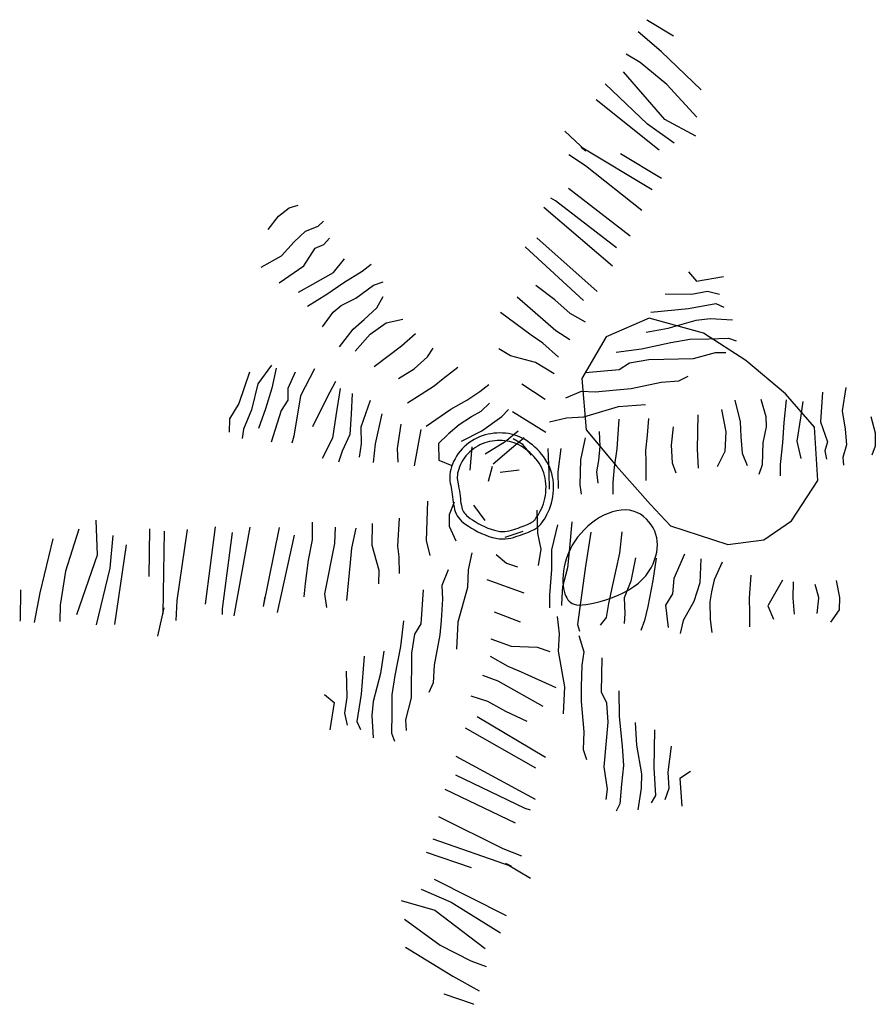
# Model space of a CAD drawing. Extents: x -1.5 to 1.17, y -1.61 to 1.47.
import ezdxf

# ---------------------------------------------------------------- set-up
doc = ezdxf.new("R2010")
doc.units = 0
doc.header["$MEASUREMENT"] = 0
doc.layers.add('LJARD', color=76, linetype='CONTINUOUS')
doc.layers.add('VAR3', color=76, linetype='CONTINUOUS')

msp = doc.modelspace()

# ---------------------------------------------------------------- linework, layer by layer
at = {"layer": 'LJARD'}
for p, q in [((0.4587, 1.4664), (0.4557, 1.4693)), ((0.5397, 1.4179), (0.4587, 1.4664)), ((0.5009, 1.3702), (0.4295, 1.4318)), ((0.4353, 1.335), (0.3918, 1.3617)), ((0.6261, 1.2502), (0.5009, 1.3702)), ((0.5191, 1.2668), (0.4353, 1.335)), ((0.5125, 1.1567), (0.3837, 1.3059)), ((0.4578, 1.1426), (0.3263, 1.2683)), ((0.612, 1.1644), (0.5191, 1.2668)), ((0.4949, 1.0613), (0.2982, 1.2185)), ((0.5412, 1.0828), (0.4578, 1.1426)), ((0.6094, 1.1047), (0.5125, 1.1567)), ((0.2654, 1.059), (0.1995, 1.1202)), ((0.2507, 1.071), (0.2654, 1.059)), ((0.4726, 0.9372), (0.2507, 1.071)), ((0.5016, 0.9728), (0.3738, 1.0494)), ((0.2647, 1.0121), (0.2124, 1.0465)), ((0.4407, 0.8726), (0.2647, 1.0121)), ((0.404, 0.7921), (0.2108, 0.9412)), ((0.1711, 0.9024), (0.1562, 0.9114)), ((0.3617, 0.7554), (0.1711, 0.9024)), ((-0.6959, 0.8554), (-0.6625, 0.8812)), ((-0.6625, 0.8812), (-0.6341, 0.8898)), ((0.3489, 0.699), (0.1336, 0.8817)), ((-0.7275, 0.8134), (-0.6959, 0.8554)), ((-0.5714, 0.8234), (-0.5544, 0.8395)), ((-0.6467, 0.7742), (-0.6107, 0.8081)), ((-0.6107, 0.8081), (-0.5714, 0.8234)), ((-0.6856, 0.7314), (-0.6467, 0.7742)), ((-0.554, 0.7661), (-0.536, 0.7866)), ((0.1123, 0.787), (0.301, 0.6195)), ((-0.6165, 0.7001), (-0.581, 0.7549)), ((-0.581, 0.7549), (-0.554, 0.7661)), ((0.2577, 0.5917), (0.0754, 0.7594)), ((-0.75, 0.6955), (-0.6856, 0.7314)), ((-0.5234, 0.6784), (-0.4889, 0.722)), ((-0.6934, 0.6468), (-0.6165, 0.7001)), ((-0.5881, 0.6423), (-0.5234, 0.6784)), ((-0.4914, 0.647), (-0.4341, 0.6828)), ((-0.4341, 0.6828), (-0.4061, 0.7051)), ((0.5861, 0.6812), (0.6111, 0.6513)), ((-0.5445, 0.6107), (-0.4914, 0.647)), ((-0.3988, 0.6393), (-0.3678, 0.6494)), ((0.6111, 0.6513), (0.6962, 0.6664)), ((-0.6327, 0.6174), (-0.5881, 0.6423)), ((-0.4532, 0.5984), (-0.3988, 0.6393)), ((0.168, 0.5936), (0.109, 0.6379)), ((0.5955, 0.6111), (0.6458, 0.6201)), ((0.6458, 0.6201), (0.6832, 0.6115)), ((-0.6046, 0.5733), (-0.5445, 0.6107)), ((-0.4995, 0.5759), (-0.4532, 0.5984)), ((-0.3885, 0.568), (-0.368, 0.6039)), ((0.1715, 0.4959), (0.051, 0.6021)), ((0.2161, 0.5507), (0.168, 0.5936)), ((0.5136, 0.6123), (0.5955, 0.6111)), ((-0.5575, 0.5087), (-0.5244, 0.5548)), ((-0.5244, 0.5548), (-0.4995, 0.5759)), ((-0.4272, 0.532), (-0.3885, 0.568)), ((0.4687, 0.5546), (0.5869, 0.5664)), ((0.5869, 0.5664), (0.6723, 0.5816)), ((0.6723, 0.5816), (0.697, 0.5702)), ((-0.4621, 0.502), (-0.4272, 0.532)), ((-0.3587, 0.5215), (-0.3066, 0.5328)), ((0.095, 0.4833), (-0.0011, 0.5534)), ((0.2641, 0.5235), (0.2161, 0.5507)), ((0.5229, 0.5048), (0.61, 0.5297)), ((0.61, 0.5297), (0.6546, 0.5347)), ((0.6546, 0.5347), (0.7236, 0.5312)), ((-0.5046, 0.4467), (-0.4621, 0.502)), ((-0.4089, 0.4862), (-0.3587, 0.5215)), ((0.2151, 0.4685), (0.1715, 0.4959)), ((0.4536, 0.4925), (0.5229, 0.5048)), ((-0.456, 0.4323), (-0.4089, 0.4862)), ((-0.3114, 0.4498), (-0.2669, 0.4885)), ((0.1315, 0.4573), (0.095, 0.4833)), ((0.5309, 0.46), (0.591, 0.4708)), ((0.591, 0.4708), (0.6495, 0.4718)), ((0.6495, 0.4718), (0.7112, 0.4735)), ((0.7112, 0.4735), (0.7354, 0.465)), ((-0.3966, 0.3845), (-0.3114, 0.4498)), ((-0.2295, 0.4146), (-0.2117, 0.4422)), ((0.0295, 0.4181), (-0.0065, 0.4399)), ((0.1797, 0.4144), (0.1315, 0.4573)), ((0.3604, 0.4297), (0.4398, 0.4404)), ((0.4398, 0.4404), (0.5309, 0.46)), ((-0.2711, 0.3775), (-0.2295, 0.4146)), ((0.1081, 0.3978), (0.0295, 0.4181)), ((0.4023, 0.3964), (0.462, 0.407)), ((0.462, 0.407), (0.6018, 0.4102)), ((0.6018, 0.4102), (0.6704, 0.4288)), ((0.6704, 0.4288), (0.703, 0.4283)), ((-0.7172, 0.3887), (-0.7602, 0.3306)), ((-0.7029, 0.38), (-0.7162, 0.3173)), ((-0.5828, 0.3772), (-0.6269, 0.2934)), ((-0.3201, 0.3469), (-0.2711, 0.3775)), ((-0.181, 0.3474), (-0.1348, 0.3832)), ((0.1661, 0.3624), (0.1081, 0.3978)), ((0.2643, 0.3659), (0.3701, 0.3754)), ((0.3701, 0.3754), (0.4023, 0.3964)), ((-0.7858, 0.3671), (-0.8199, 0.2688)), ((-0.6431, 0.3676), (-0.6665, 0.3158)), ((-0.2088, 0.3247), (-0.181, 0.3474)), ((0.5007, 0.3362), (0.5557, 0.3401)), ((0.5557, 0.3401), (0.5856, 0.3548)), ((-0.7602, 0.3306), (-0.7794, 0.2492)), ((-0.7162, 0.3173), (-0.7359, 0.2521)), ((-0.6665, 0.3158), (-0.6663, 0.28)), ((-0.5175, 0.3379), (-0.5442, 0.2867)), ((-0.5024, 0.3159), (-0.5159, 0.2302)), ((-0.2494, 0.2988), (-0.2088, 0.3247)), ((-0.0659, 0.3063), (-0.0382, 0.3285)), ((0.1383, 0.2821), (0.0652, 0.3298)), ((0.2943, 0.3059), (0.3618, 0.3115)), ((0.3618, 0.3115), (0.4067, 0.3165)), ((0.4067, 0.3165), (0.5007, 0.3362)), ((1.0782, 0.3192), (1.0667, 0.2463)), ((-0.6663, 0.28), (-0.6866, 0.2477)), ((-0.6269, 0.2934), (-0.647, 0.1665)), ((-0.5442, 0.2867), (-0.5894, 0.1965)), ((-0.4647, 0.3001), (-0.4685, 0.2359)), ((-0.4093, 0.2785), (-0.4382, 0.1952)), ((-0.2926, 0.2708), (-0.2494, 0.2988)), ((-0.157, 0.2517), (-0.1066, 0.2798)), ((-0.1066, 0.2798), (-0.0659, 0.3063)), ((0.2032, 0.2867), (0.2516, 0.3076)), ((0.2516, 0.3076), (0.2943, 0.3059)), ((0.731, 0.2798), (0.7482, 0.2123)), ((0.8123, 0.2832), (0.8282, 0.2286)), ((0.8922, 0.2803), (0.8845, 0.2099)), ((1.0049, 0.3048), (0.9994, 0.2114)), ((-0.8199, 0.2688), (-0.849, 0.2214)), ((-0.7794, 0.2492), (-0.8047, 0.1884)), ((-0.7359, 0.2521), (-0.7578, 0.1908)), ((-0.6866, 0.2477), (-0.7179, 0.1486)), ((-0.234, 0.1987), (-0.157, 0.2517)), ((-0.0615, 0.2456), (-0.0354, 0.2707)), ((0.0028, 0.2289), (0.0234, 0.2509)), ((0.2594, 0.2279), (0.3679, 0.26)), ((0.3679, 0.26), (0.4517, 0.2656)), ((0.6896, 0.2506), (0.703, 0.1802)), ((0.9443, 0.2751), (0.9363, 0.2247)), ((1.0667, 0.2463), (1.0763, 0.1894)), ((-0.849, 0.2214), (-0.8493, 0.1792)), ((-0.5159, 0.2302), (-0.5269, 0.1606)), ((-0.4685, 0.2359), (-0.4728, 0.1717)), ((-0.3723, 0.2369), (-0.3936, 0.1426)), ((-0.1303, 0.2039), (-0.0924, 0.2284)), ((-0.0924, 0.2284), (-0.0615, 0.2456)), ((-0.06, 0.1833), (0.0028, 0.2289)), ((0.1402, 0.1783), (0.0359, 0.2431)), ((0.1514, 0.2121), (0.2048, 0.2245)), ((0.2048, 0.2245), (0.2594, 0.2279)), ((0.3688, 0.2203), (0.3628, 0.1269)), ((0.4616, 0.2218), (0.4569, 0.1705)), ((0.6153, 0.2333), (0.614, 0.126)), ((0.8282, 0.2286), (0.8294, 0.196)), ((0.9363, 0.2247), (0.9248, 0.1515)), ((1.157, 0.2287), (1.1705, 0.1779)), ((-0.8047, 0.1884), (-0.8093, 0.1597)), ((-0.4382, 0.1952), (-0.4371, 0.143)), ((-0.3127, 0.2048), (-0.3247, 0.1287)), ((-0.2502, 0.1881), (-0.2711, 0.0745)), ((-0.1649, 0.1741), (-0.1303, 0.2039)), ((0.5385, 0.1964), (0.5323, 0.139)), ((0.7482, 0.2123), (0.7502, 0.1663)), ((0.8294, 0.196), (0.8185, 0.1457)), ((0.8845, 0.2099), (0.8802, 0.1458)), ((0.9994, 0.2114), (1.0205, 0.1496)), ((1.0763, 0.1894), (1.0807, 0.1401)), ((-0.647, 0.1665), (-0.6534, 0.1448)), ((-0.5269, 0.1606), (-0.559, 0.0975)), ((-0.4728, 0.1717), (-0.4961, 0.12)), ((-0.166, 0.1718), (-0.1949, 0.1439)), ((-0.1229, 0.1516), (-0.06, 0.1833)), ((0.0133, 0.1505), (0.0537, 0.1836)), ((0.0326, 0.1297), (0.0727, 0.1626)), ((0.0689, 0.1414), (0.0381, 0.159)), ((0.2631, 0.162), (0.2492, 0.0929)), ((0.3067, 0.1811), (0.3088, 0.1355)), ((0.4569, 0.1705), (0.4523, 0.1226)), ((0.703, 0.1802), (0.6996, 0.1189)), ((0.7502, 0.1663), (0.7546, 0.1136)), ((1.1705, 0.1779), (1.1702, 0.1357)), ((-0.4371, 0.143), (-0.4436, 0.1018)), ((-0.3936, 0.1426), (-0.3997, 0.0851)), ((-0.3247, 0.1287), (-0.3222, 0.086)), ((-0.1949, 0.1439), (-0.1939, 0.0917)), ((-0.0912, 0.1339), (-0.097, 0.0602)), ((-0.0497, 0.1121), (0.0133, 0.1505)), ((-0.0248, 0.0805), (0.0326, 0.1297)), ((0.0954, 0.108), (0.0689, 0.1414)), ((0.1466, 0.1287), (0.1498, 0.0532)), ((0.1868, 0.1288), (0.1781, 0.0555)), ((0.3088, 0.1355), (0.3047, 0.0905)), ((0.3628, 0.1269), (0.3538, 0.0699)), ((0.5323, 0.139), (0.5358, 0.0834)), ((0.614, 0.126), (0.617, 0.0671)), ((0.8185, 0.1457), (0.8171, 0.0777)), ((0.8802, 0.1458), (0.8731, 0.0786)), ((0.9248, 0.1515), (0.9378, 0.0974)), ((1.0205, 0.1496), (1.0126, 0.1214)), ((1.0807, 0.1401), (1.0685, 0.0998)), ((1.1702, 0.1357), (1.1594, 0.108)), ((-0.4961, 0.12), (-0.5079, 0.086)), ((0.2492, 0.0929), (0.2462, 0.0153)), ((0.4523, 0.1226), (0.453, 0.0867)), ((0.6996, 0.1189), (0.6764, 0.0709)), ((0.7546, 0.1136), (0.7701, 0.0753)), ((1.0126, 0.1214), (1.0177, 0.0946)), ((1.0685, 0.0998), (1.0706, 0.0764)), ((-0.1939, 0.0917), (-0.1534, 0.0755)), ((-0.0271, 0.0718), (-0.0403, 0.0252)), ((0.3047, 0.0905), (0.2991, 0.0556)), ((0.3538, 0.0699), (0.3496, 0.0216)), ((0.453, 0.0867), (0.4526, 0.0283)), ((0.5358, 0.0834), (0.5465, 0.0523)), ((0.8171, 0.0777), (0.8058, 0.0471)), ((0.8731, 0.0786), (0.8733, 0.0428)), ((0.0569, 0.0607), (-0.0026, 0.0536)), ((0.1498, 0.0532), (0.1509, 0.0014)), ((0.1781, 0.0555), (0.1792, 0.0033)), ((0.2991, 0.0556), (0.3027, 0.0196)), ((0.2462, 0.0153), (0.2508, -0.0144)), ((0.3496, 0.0216), (0.3499, -0.0139)), ((-0.2298, -0.0361), (-0.2335, -0.1588)), ((-0.1466, -0.0394), (-0.1621, -0.0792)), ((-0.0863, -0.0489), (-0.0503, -0.0969)), ((-0.3187, -0.0899), (-0.3231, -0.177)), ((-0.1621, -0.0792), (-0.1619, -0.1147)), ((0.1126, -0.0642), (0.114, -0.1361)), ((-1.2666, -0.0956), (-1.2629, -0.2055)), ((-1.0984, -0.1226), (-1.1004, -0.2716)), ((-0.8931, -0.1162), (-0.925, -0.3581)), ((-0.785, -0.1171), (-0.8348, -0.395)), ((-0.7422, -0.3658), (-0.6921, -0.1186)), ((-0.5906, -0.1023), (-0.59, -0.1574)), ((-0.5184, -0.1171), (-0.5202, -0.1684)), ((-0.4538, -0.1205), (-0.4668, -0.1837)), ((-0.4021, -0.1061), (-0.4035, -0.1741)), ((-0.1619, -0.1147), (-0.1412, -0.1605)), ((0.1769, -0.1102), (0.1581, -0.1883)), ((0.2214, -0.101), (0.2131, -0.194)), ((-1.3195, -0.1234), (-1.3614, -0.2552)), ((-1.2134, -0.1436), (-1.2232, -0.2457)), ((-1.053, -0.1298), (-1.0573, -0.3889)), ((-0.9812, -0.1249), (-1.0134, -0.3472)), ((-0.8401, -0.1344), (-0.8715, -0.373)), ((-0.6464, -0.1421), (-0.6998, -0.384)), ((0.0128, -0.1489), (0.0696, -0.1297)), ((0.114, -0.1361), (0.1246, -0.1864)), ((0.2815, -0.1332), (0.2635, -0.2472)), ((0.3777, -0.1322), (0.3705, -0.1993)), ((-1.4008, -0.1543), (-1.4417, -0.3228)), ((-1.1715, -0.1729), (-1.2086, -0.4219)), ((-0.59, -0.1574), (-0.6029, -0.2206)), ((-0.5202, -0.1684), (-0.5515, -0.326)), ((-0.4668, -0.1837), (-0.4709, -0.2283)), ((-0.4035, -0.1741), (-0.3816, -0.2522)), ((-0.3231, -0.177), (-0.3191, -0.2101)), ((-0.2335, -0.1588), (-0.2224, -0.2061)), ((-1.2629, -0.2055), (-1.3272, -0.3918)), ((-0.3191, -0.2101), (-0.318, -0.2623)), ((-0.0912, -0.1975), (-0.1026, -0.2511)), ((-0.0151, -0.2031), (0.0178, -0.2304)), ((0.1246, -0.1864), (0.1166, -0.2372)), ((0.1581, -0.1883), (0.1577, -0.2501)), ((0.2131, -0.194), (0.208, -0.2448)), ((0.3705, -0.1993), (0.3478, -0.3028)), ((0.4207, -0.2136), (0.4063, -0.286)), ((0.4857, -0.2141), (0.4747, -0.284)), ((0.5744, -0.2021), (0.5408, -0.2782)), ((-1.2232, -0.2457), (-1.2659, -0.4227)), ((-0.6029, -0.2206), (-0.6116, -0.2939)), ((-0.4709, -0.2283), (-0.4832, -0.3466)), ((0.0178, -0.2304), (0.0516, -0.2412)), ((0.208, -0.2448), (0.1927, -0.3042)), ((0.6245, -0.2168), (0.622, -0.2911)), ((0.6914, -0.2274), (0.6671, -0.282)), ((-1.3614, -0.2552), (-1.3783, -0.3618)), ((-0.3816, -0.2522), (-0.3824, -0.2943)), ((-0.1648, -0.2507), (-0.1848, -0.2996)), ((-0.1026, -0.2511), (-0.1049, -0.3058)), ((0.1577, -0.2501), (0.1514, -0.3301)), ((0.2635, -0.2472), (0.2392, -0.4221)), ((0.781, -0.2676), (0.7758, -0.3381)), ((-0.6116, -0.2939), (-0.6163, -0.335)), ((-0.1848, -0.2996), (-0.1822, -0.3422)), ((-0.1049, -0.3058), (-0.1349, -0.4149)), ((-0.0443, -0.2812), (0.0711, -0.3231)), ((0.1927, -0.3042), (0.1906, -0.3363)), ((0.3478, -0.3028), (0.3363, -0.3564)), ((0.4063, -0.286), (0.3858, -0.3382)), ((0.4747, -0.284), (0.4588, -0.3659)), ((0.5408, -0.2782), (0.5361, -0.3262)), ((0.622, -0.2911), (0.6034, -0.35)), ((0.6671, -0.282), (0.6582, -0.3194)), ((0.8805, -0.2834), (0.834, -0.3635)), ((0.9139, -0.2886), (0.9122, -0.34)), ((0.9809, -0.2958), (0.993, -0.3366)), ((1.0479, -0.2838), (1.0581, -0.3371)), ((-1.5024, -0.3132), (-1.5036, -0.4076)), ((-1.4417, -0.3228), (-1.4591, -0.4155)), ((-0.7387, -0.3356), (-0.7435, -0.3661)), ((-0.5515, -0.326), (-0.5456, -0.3692)), ((-0.2428, -0.3134), (-0.2503, -0.4193)), ((0.1514, -0.3301), (0.1515, -0.3694)), ((0.1906, -0.3363), (0.1894, -0.3622)), ((0.3858, -0.3382), (0.3869, -0.387)), ((0.5361, -0.3262), (0.5148, -0.3616)), ((0.6582, -0.3194), (0.6532, -0.3511)), ((0.7758, -0.3381), (0.7773, -0.3869)), ((0.993, -0.3366), (0.9925, -0.3399)), ((1.0581, -0.3371), (1.0578, -0.3763)), ((-1.3783, -0.3618), (-1.3795, -0.4129)), ((-1.0134, -0.3472), (-1.0168, -0.4097)), ((-0.1822, -0.3422), (-0.1865, -0.4098)), ((0.3363, -0.3564), (0.3294, -0.4005)), ((0.4588, -0.3659), (0.4484, -0.4099)), ((0.5148, -0.3616), (0.5225, -0.4311)), ((0.6034, -0.35), (0.5695, -0.4095)), ((0.6532, -0.3511), (0.6537, -0.4066)), ((0.834, -0.3635), (0.8518, -0.4055)), ((0.9122, -0.34), (0.9165, -0.3897)), ((0.9925, -0.3399), (0.9879, -0.3878)), ((-1.0543, -0.3701), (-1.0741, -0.4579)), ((-1.0573, -0.3889), (-1.0543, -0.3701)), ((-0.8715, -0.373), (-0.8718, -0.3904)), ((-0.021, -0.3824), (0.0604, -0.4139)), ((0.1756, -0.3967), (0.1819, -0.4511)), ((0.3869, -0.387), (0.3852, -0.4192)), ((0.7773, -0.3869), (0.777, -0.4291)), ((1.0578, -0.3763), (1.0303, -0.4141)), ((-1.5036, -0.4076), (-1.5046, -0.4117)), ((-0.3047, -0.4107), (-0.3139, -0.4903)), ((-0.2503, -0.4193), (-0.2706, -0.4519)), ((-0.1865, -0.4098), (-0.1907, -0.4547)), ((-0.1349, -0.4149), (-0.1389, -0.4987)), ((0.2392, -0.4221), (0.2453, -0.4426)), ((0.3294, -0.4005), (0.3101, -0.4235)), ((0.4484, -0.4099), (0.4377, -0.4407)), ((0.5695, -0.4095), (0.5601, -0.4502)), ((0.6537, -0.4066), (0.6597, -0.4464)), ((-0.2706, -0.4519), (-0.2801, -0.5118)), ((-0.1907, -0.4547), (-0.2086, -0.5492)), ((0.1819, -0.4511), (0.179, -0.5058)), ((0.2438, -0.4566), (0.2591, -0.5071)), ((-0.3139, -0.4903), (-0.3318, -0.5817)), ((-0.0317, -0.4667), (0.0325, -0.4893)), ((0.0325, -0.4893), (0.1135, -0.4929)), ((-0.4276, -0.5213), (-0.437, -0.6397)), ((-0.3657, -0.5051), (-0.3767, -0.5746)), ((-0.2801, -0.5118), (-0.2806, -0.6516)), ((-0.0341, -0.5204), (0.0218, -0.5524)), ((0.1135, -0.4929), (0.1533, -0.5068)), ((0.179, -0.5058), (0.1986, -0.6173)), ((0.2591, -0.5071), (0.2525, -0.5493)), ((-0.2086, -0.5492), (-0.2114, -0.6042)), ((0.0218, -0.5524), (0.0629, -0.5703)), ((0.2525, -0.5493), (0.2505, -0.617)), ((0.3156, -0.5264), (0.313, -0.6325)), ((-0.4844, -0.5674), (-0.4816, -0.6492)), ((-0.3767, -0.5746), (-0.3999, -0.6622)), ((-0.3318, -0.5817), (-0.3414, -0.642)), ((-0.0576, -0.5807), (-0.0094, -0.5984)), ((0.0629, -0.5703), (0.1714, -0.619)), ((-0.2114, -0.6042), (-0.2255, -0.6343)), ((-0.0094, -0.5984), (0.1305, -0.6774)), ((-0.5519, -0.6411), (-0.5215, -0.6656)), ((-0.437, -0.6397), (-0.4506, -0.7254)), ((-0.3414, -0.642), (-0.3413, -0.7005)), ((-0.0942, -0.6446), (-0.0417, -0.6612)), ((0.1986, -0.6173), (0.1946, -0.7011)), ((0.2505, -0.617), (0.2504, -0.6622)), ((0.313, -0.6325), (0.3302, -0.6669)), ((0.3681, -0.6291), (0.3697, -0.7092)), ((-0.5215, -0.6656), (-0.535, -0.7509)), ((-0.4816, -0.6492), (-0.4896, -0.6996)), ((-0.3999, -0.6622), (-0.404, -0.7068)), ((-0.2806, -0.6516), (-0.2979, -0.7205)), ((-0.0417, -0.6612), (0.0143, -0.6933)), ((0.2504, -0.6622), (0.2593, -0.7579)), ((0.3302, -0.6669), (0.334, -0.7275)), ((-0.4896, -0.6996), (-0.4803, -0.7369)), ((-0.404, -0.7068), (-0.3993, -0.7758)), ((-0.3413, -0.7005), (-0.3418, -0.7622)), ((0.0143, -0.6933), (0.0812, -0.7244)), ((-0.4506, -0.7254), (-0.4388, -0.7499)), ((-0.2979, -0.7205), (-0.2967, -0.7532)), ((-0.0738, -0.71), (0.1392, -0.8364)), ((0.334, -0.7275), (0.3213, -0.8667)), ((0.3697, -0.7092), (0.3789, -0.8019)), ((0.4199, -0.7288), (0.4243, -0.7991)), ((-0.3418, -0.7622), (-0.3328, -0.7863)), ((0.1088, -0.871), (-0.1104, -0.7461)), ((0.2593, -0.7579), (0.2569, -0.8129)), ((0.4799, -0.7508), (0.4781, -0.8696)), ((0.4243, -0.7991), (0.439, -0.8884)), ((0.2569, -0.8129), (0.268, -0.8443)), ((0.3789, -0.8019), (0.3827, -0.8629)), ((0.5321, -0.802), (0.5216, -0.8833)), ((-0.1409, -0.8339), (0.1075, -0.9681)), ((-0.1417, -0.8917), (0.0751, -0.9961)), ((0.3213, -0.8667), (0.332, -0.9369)), ((0.3827, -0.8629), (0.3771, -0.921)), ((0.439, -0.8884), (0.4389, -0.9332)), ((0.4781, -0.8696), (0.4835, -0.9562)), ((0.5216, -0.8833), (0.5248, -0.9342)), ((0.5923, -0.8819), (0.5597, -0.9033)), ((0.3771, -0.921), (0.3717, -0.9826)), ((0.5597, -0.9033), (0.5651, -0.9895)), ((-0.1755, -0.9363), (0.0443, -1.0422)), ((0.332, -0.9369), (0.3277, -0.9693)), ((0.4389, -0.9332), (0.4277, -1.0015)), ((0.5248, -0.9342), (0.512, -0.9705)), ((0.3717, -0.9826), (0.3605, -1.0057)), ((0.4835, -0.9562), (0.4695, -0.9795)), ((0.0751, -0.9961), (0.0916, -1.0018)), ((-0.1948, -1.0227), (0.0062, -1.1228)), ((-0.2127, -1.0924), (0.0321, -1.1775)), ((-0.2337, -1.1333), (-0.0928, -1.1818)), ((0.0062, -1.1228), (0.0645, -1.1456)), ((0.0321, -1.1775), (0.0152, -1.1688)), ((0.0152, -1.1688), (0.0924, -1.215)), ((-0.2088, -1.2185), (0.0162, -1.3316)), ((-0.2497, -1.2491), (-0.1557, -1.2904)), ((-0.3119, -1.2846), (-0.2063, -1.3155)), ((-0.1557, -1.2904), (-0.001, -1.3862)), ((-0.2063, -1.3155), (-0.0495, -1.4348)), ((-0.302, -1.3436), (-0.19, -1.4246)), ((-0.2981, -1.4305), (-0.1508, -1.522)), ((-0.19, -1.4246), (-0.0939, -1.474)), ((-0.0939, -1.474), (-0.0458, -1.4911)), ((-0.1508, -1.522), (-0.0682, -1.5675)), ((-0.1789, -1.5766), (-0.0896, -1.6073)), ((-0.0896, -1.6073), (-0.0861, -1.6095))]:
    msp.add_line(p, q, dxfattribs=at)
for points in [[(0.1578, -0.0426), (0.1602, -0.0327), (0.1622, -0.0225), (0.1635, -0.0121), (0.1643, -0.0015), (0.1645, 0.009), (0.1641, 0.0196), (0.163, 0.03), (0.1614, 0.0402), (0.1591, 0.0501), (0.1562, 0.0597), (0.1526, 0.069), (0.1485, 0.078), (0.1439, 0.0867), (0.1387, 0.0952), (0.1331, 0.1033), (0.127, 0.1112), (0.1205, 0.1188), (0.1135, 0.1261), (0.1063, 0.133), (0.0987, 0.1396), (0.0908, 0.1456), (0.0828, 0.1513), (0.0746, 0.1563), (0.0662, 0.1609), (0.0578, 0.1648), (0.0492, 0.1682), (0.0406, 0.1709), (0.0319, 0.1732), (0.0232, 0.1749), (0.0143, 0.1761), (0.0053, 0.1767), (-0.0037, 0.1769), (-0.0128, 0.1767), (-0.022, 0.1759), (-0.0311, 0.1747), (-0.0403, 0.1729), (-0.0493, 0.1707), (-0.0583, 0.1679), (-0.0671, 0.1646), (-0.0757, 0.1608), (-0.0841, 0.1564), (-0.0922, 0.1515), (-0.1001, 0.1461), (-0.1076, 0.1403), (-0.1147, 0.1339), (-0.1214, 0.1272), (-0.1277, 0.12), (-0.1335, 0.1124), (-0.1388, 0.1045), (-0.1436, 0.0964), (-0.1478, 0.088), (-0.1514, 0.0796), (-0.1545, 0.0713), (-0.1569, 0.063), (-0.1586, 0.055), (-0.1597, 0.0474), (-0.1601, 0.0401), (-0.1599, 0.0331), (-0.1593, 0.0264), (-0.1583, 0.0198), (-0.1571, 0.0132), (-0.1557, 0.0065), (-0.1544, -0.0004), (-0.1531, -0.0075), (-0.152, -0.015), (-0.1511, -0.0228), (-0.1502, -0.0308), (-0.1492, -0.0388), (-0.1481, -0.0467), (-0.1467, -0.0544), (-0.1451, -0.0619), (-0.1429, -0.0689), (-0.1403, -0.0755), (-0.1371, -0.0816), (-0.1332, -0.0874), (-0.1286, -0.093), (-0.1232, -0.0984), (-0.117, -0.1037), (-0.1098, -0.1091), (-0.1017, -0.1147), (-0.0925, -0.1203), (-0.0825, -0.1261), (-0.0718, -0.1317), (-0.0607, -0.1371), (-0.0493, -0.142), (-0.0379, -0.1463), (-0.0266, -0.1499), (-0.0158, -0.1524), (-0.0054, -0.1539), (0.0044, -0.1544), (0.0137, -0.1541), (0.0226, -0.1531), (0.031, -0.1515), (0.0391, -0.1495), (0.0468, -0.1472), (0.0542, -0.1448), (0.0613, -0.1423), (0.0682, -0.1399), (0.0747, -0.1374), (0.0808, -0.135), (0.0866, -0.1327), (0.092, -0.1304), (0.097, -0.1282), (0.1014, -0.1261), (0.1055, -0.1241), (0.1091, -0.1221), (0.1124, -0.12), (0.1156, -0.1177), (0.1186, -0.1149), (0.1217, -0.1118), (0.1249, -0.108), (0.1283, -0.1035), (0.132, -0.0982), (0.1359, -0.0921), (0.1399, -0.0853), (0.1439, -0.0779), (0.1478, -0.0698), (0.1515, -0.0612), (0.1548, -0.0521)], [(0.1352, -0.0363), (0.1373, -0.0277), (0.139, -0.0188), (0.1402, -0.0097), (0.1408, -0.0005), (0.141, 0.0088), (0.1407, 0.018), (0.1398, 0.0269), (0.1384, 0.0356), (0.1364, 0.044), (0.1339, 0.0521), (0.131, 0.06), (0.1275, 0.0676), (0.1235, 0.0751), (0.1191, 0.0824), (0.1142, 0.0895), (0.1088, 0.0964), (0.1031, 0.1031), (0.0969, 0.1095), (0.0905, 0.1156), (0.0838, 0.1214), (0.0769, 0.1267), (0.0699, 0.1316), (0.0628, 0.136), (0.0557, 0.1399), (0.0485, 0.1432), (0.0413, 0.1461), (0.0341, 0.1484), (0.0268, 0.1503), (0.0194, 0.1517), (0.0118, 0.1527), (0.0042, 0.1533), (-0.0036, 0.1535), (-0.0115, 0.1532), (-0.0194, 0.1526), (-0.0274, 0.1515), (-0.0353, 0.15), (-0.0431, 0.1481), (-0.0507, 0.1457), (-0.0582, 0.1429), (-0.0655, 0.1397), (-0.0726, 0.136), (-0.0795, 0.1318), (-0.0862, 0.1272), (-0.0925, 0.1222), (-0.0986, 0.1169), (-0.1043, 0.1111), (-0.1096, 0.1051), (-0.1145, 0.0987), (-0.1189, 0.0921), (-0.123, 0.0851), (-0.1266, 0.0781), (-0.1296, 0.071), (-0.1321, 0.064), (-0.1341, 0.0572), (-0.1355, 0.0509), (-0.1363, 0.0451), (-0.1366, 0.0397), (-0.1365, 0.0345), (-0.136, 0.0292), (-0.1352, 0.0236), (-0.134, 0.0176), (-0.1327, 0.011), (-0.1313, 0.0039), (-0.1299, -0.0038), (-0.1288, -0.012), (-0.1278, -0.0201), (-0.1269, -0.028), (-0.126, -0.0357), (-0.1249, -0.043), (-0.1237, -0.0498), (-0.1224, -0.0559), (-0.1208, -0.0612), (-0.119, -0.0656), (-0.1169, -0.0696), (-0.1144, -0.0734), (-0.1112, -0.0772), (-0.1073, -0.0812), (-0.1023, -0.0854), (-0.0962, -0.09), (-0.0889, -0.095), (-0.0805, -0.1002), (-0.0711, -0.1056), (-0.0612, -0.1108), (-0.0509, -0.1158), (-0.0405, -0.1203), (-0.0302, -0.1241), (-0.0204, -0.1272), (-0.0114, -0.1294), (-0.0031, -0.1306), (0.0046, -0.131), (0.012, -0.1307), (0.0191, -0.1299), (0.026, -0.1286), (0.0329, -0.1269), (0.0398, -0.1248), (0.0467, -0.1226), (0.0535, -0.1202), (0.0601, -0.1178), (0.0663, -0.1155), (0.0722, -0.1132), (0.0777, -0.111), (0.0827, -0.1089), (0.0873, -0.1068), (0.0913, -0.105), (0.0946, -0.1033), (0.0971, -0.1019), (0.0991, -0.1007), (0.1007, -0.0995), (0.1024, -0.098), (0.1043, -0.096), (0.1066, -0.0933), (0.1093, -0.0897), (0.1125, -0.0852), (0.1159, -0.0798), (0.1194, -0.0738), (0.123, -0.0672), (0.1264, -0.0601), (0.1297, -0.0525), (0.1326, -0.0446)]]:
    msp.add_lwpolyline(points, close=True, dxfattribs=at)
at = {"layer": 'VAR3'}
for points in [[(0.5299, -0.1137), (0.7093, -0.1719), (0.8215, -0.1576), (0.9088, -0.0981), (0.9907, 0.0288), (0.9805, 0.1954), (0.8892, 0.2992), (0.7659, 0.4035), (0.6328, 0.4887), (0.4639, 0.536), (0.3286, 0.4772), (0.253, 0.347), (0.2666, 0.1867), (0.3609, 0.0733), (0.4679, -0.0467)], [(0.4157, -0.3036), (0.4297, -0.2929), (0.442, -0.2815), (0.4526, -0.2697), (0.4617, -0.2574), (0.4693, -0.245), (0.4755, -0.2324), (0.4804, -0.2199), (0.4843, -0.2076), (0.487, -0.1956), (0.4887, -0.1839), (0.4893, -0.1725), (0.4888, -0.1614), (0.4872, -0.1507), (0.4845, -0.1401), (0.4808, -0.1299), (0.4759, -0.1199), (0.4699, -0.1102), (0.4628, -0.1009), (0.4548, -0.0922), (0.4458, -0.0843), (0.4359, -0.0774), (0.4253, -0.0717), (0.4139, -0.0674), (0.4019, -0.0646), (0.3892, -0.0635), (0.3761, -0.064), (0.3626, -0.0661), (0.349, -0.0696), (0.3353, -0.0744), (0.3218, -0.0804), (0.3084, -0.0876), (0.2955, -0.0958), (0.283, -0.1049), (0.2712, -0.1149), (0.2599, -0.1256), (0.2495, -0.1369), (0.2398, -0.1489), (0.2309, -0.1613), (0.223, -0.1742), (0.216, -0.1874), (0.2101, -0.2008), (0.2051, -0.2144), (0.2011, -0.2279), (0.198, -0.2412), (0.1958, -0.2542), (0.1943, -0.2667), (0.1936, -0.2786), (0.1936, -0.2898), (0.1942, -0.3001), (0.1954, -0.3095), (0.1972, -0.3181), (0.1995, -0.3258), (0.2024, -0.3328), (0.2057, -0.3389), (0.2094, -0.3444), (0.2136, -0.3491), (0.2181, -0.3531), (0.2232, -0.3563), (0.2291, -0.3588), (0.236, -0.3604), (0.2442, -0.3611), (0.2537, -0.3609), (0.265, -0.3597), (0.2781, -0.3575), (0.2932, -0.3542), (0.3099, -0.3498), (0.3276, -0.3444), (0.346, -0.3381), (0.3645, -0.3308), (0.3826, -0.3226), (0.3998, -0.3135)]]:
    msp.add_lwpolyline(points, close=True, dxfattribs=at)

doc.saveas('drawing.dxf')
